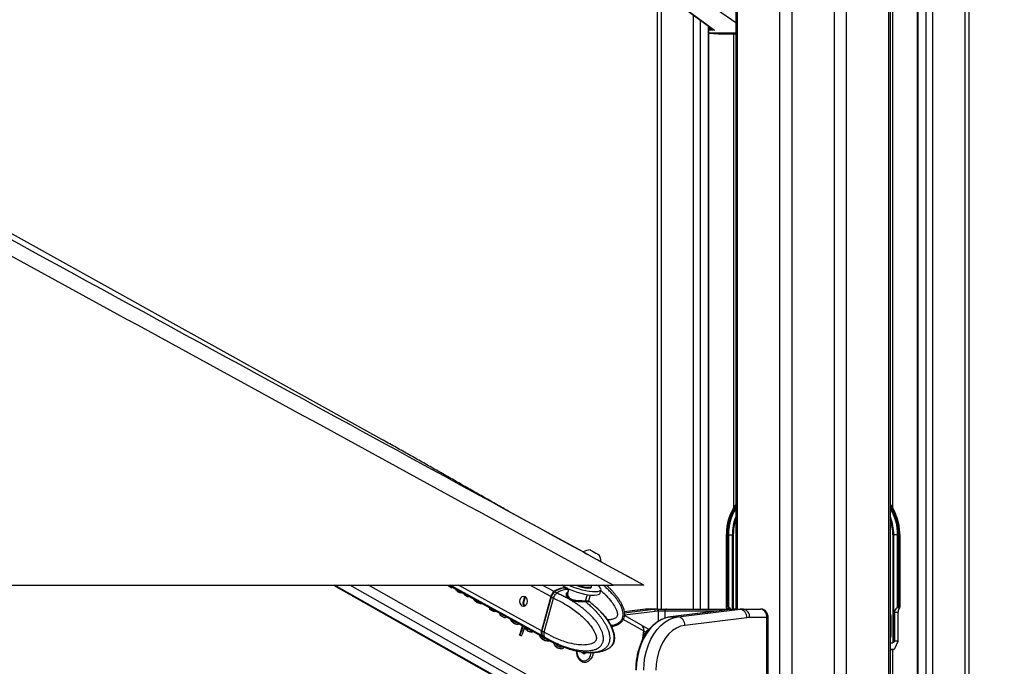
# Model space of a CAD drawing. Header units: millimetres. Extents: x 20 to 20084, y 40 to 15282.
# Tile 90 of 93: x 17625 to 18548, y 5963 to 6569. Entities that reach past the tile are written whole.
import ezdxf

# ---------------------------------------------------------------- set-up
doc = ezdxf.new("R2010")
doc.units = ezdxf.units.MM
doc.header["$LTSCALE"] = 2
doc.layers.add('COMPONENT_GEOMETRY', color=7, linetype='Continuous')
doc.styles.add('SLDTEXTSTYLE0', font='TXT', dxfattribs={"width": 0.75})
doc.dimstyles.new('SLDDIMSTYLE0', dxfattribs={"dimtxt": 100, "dimasz": 6.604, "dimexe": 0, "dimexo": 0.0625, "dimgap": 25, "dimtad": 0, "dimtih": 1, "dimtoh": 1, "dimdec": 1, "dimrnd": 1e-09, "dimzin": 12, "dimdsep": 46, "dimtxsty": 'SLDTEXTSTYLE0', "dimsah": 1, "dimcen": 0.09, "dimadec": 0, "dimazin": 3, "dimtfac": 1, "dimtdec": 1, "dimtofl": 0, "dimtmove": 0, "dimatfit": 3, "dimfxl": 1, "dimfrac": 2, "dimtolj": 1, "dimtzin": 12, "dimarcsym": 0})

# ---------------------------------------------------------------- blocks, each defined once
blk = doc.blocks.new('_D_3')
at = {"layer": 'COMPONENT_GEOMETRY', "color": 7}
for p, q in [((18509.32, 7386.6), (19708.23, 7386.6)), ((19701.88, 7386.6), (19701.88, 4618.44)), ((19501.81, 4598.12), (19471.34, 4598.12)), ((19471.34, 4598.12), (19471.34, 4439.37)), ((19901.94, 4598.12), (19932.41, 4598.12)), ((19932.41, 4598.12), (19932.41, 4439.37)), ((19471.34, 4439.37), (19501.81, 4439.37)), ((19932.41, 4439.37), (19901.94, 4439.37)), ((19701.88, 1521.6), (19701.88, 4289.76)), ((18631.09, 1521.6), (19708.23, 1521.6))]:
    blk.add_line(p, q, dxfattribs=at)
for points in [[(19701.88, 7386.6), (19700.86, 7379.99), (19702.89, 7379.99)], [(19701.88, 1521.6), (19702.89, 1528.2), (19700.86, 1528.2)]]:
    blk.add_solid(points, dxfattribs=at)
at = {"layer": 'COMPONENT_GEOMETRY', "color": 7, "char_height": 100, "attachment_point": 1, "style": 'SLDTEXTSTYLE0'}
for s, insert in [('9\'7.45"', (19501.81, 4568.28)), ('2932.5mm', (19373.68, 4418.66))]:
    blk.add_mtext(s, dxfattribs=dict(at, insert=insert))

msp = doc.modelspace()

# ---------------------------------------------------------------- linework, layer by layer
at = {"color": 8, "linetype": 'Continuous', "lineweight": 25}
for p, q in [((18337.5, 1636.83), (18337.5, 7366.6)), ((18348.58, 7366.6), (18348.58, 1618.6)), ((18388.53, 1618.6), (18388.53, 7366.6)), ((18399.6, 7366.6), (18399.6, 1618.6)), ((18439.7, 1618.6), (18439.7, 7366.6)), ((18442.98, 7366.6), (18442.98, 6112.36)), ((18466.66, 7366.6), (18466.66, 1618.6)), ((18474.44, 1618.6), (18474.44, 7366.6)), ((18480.62, 7366.6), (18480.62, 1618.6)), ((18511.1, 1618.6), (18511.1, 7366.6)), ((18297.4, 7188.06), (18297.4, 6017.13)), ((18226, 6661.6), (18226, 6017.13)), ((18296.02, 6566.17), (18265.95, 6587.07)), ((18256.49, 6017.13), (18256.49, 6573.46)), ((18262.66, 6568.94), (18262.66, 6017.13)), ((18270.44, 6017.13), (18270.44, 6563.24)), ((18270.87, 6561.01), (18273.49, 6561.01)), ((18276.24, 6559.22), (18270.87, 6559.22)), ((18270.87, 6556.72), (18296.02, 6556.72)), ((18296.02, 6556.51), (18270.87, 6556.51)), ((18270.87, 6556.4), (18279.74, 6556.06)), ((18294.12, 6112.36), (18294.12, 6556.06)), ((18287.32, 6086.6), (18287.03, 6086.6)), ((18292.9, 6017.13), (18292.9, 6086.6)), ((18293.78, 6086.6), (18293.78, 6017.13)), ((18449.78, 6086.6), (18450.08, 6086.6)), ((18163.11, 5902.17), (17919.81, 6039.57)), ((18177.5, 5902.17), (17934.2, 6039.57)), ((18184.69, 5908.06), (17951.82, 6039.57)), ((18114.36, 5992.19), (18028.22, 6039.57)), ((18113.81, 5996.79), (18036.03, 6039.57)), ((18122.65, 6028.81), (18103.07, 6039.57)), ((18125.73, 6033.39), (18114.49, 6039.57)), ((18099.01, 6028.41), (18098.47, 6028.71)), ((18138.16, 6035.55), (18139.24, 6034.94)), ((18155.33, 6024.94), (18156.92, 6030.68)), ((18097.44, 6022.61), (18096.75, 6022.98)), ((18211.87, 6016.94), (18191.44, 6014.41)), ((18191.57, 6013.55), (18218.94, 6016.94)), ((18220.48, 6014.94), (18191.62, 6011.37)), ((18211.38, 6016.91), (18211.87, 6016.94)), ((18223.71, 6005.66), (18223.71, 6015.13)), ((18229.66, 6015.13), (18229.66, 6008.47)), ((18278.5, 6015.13), (18229.66, 6015.13)), ((18295.99, 6017.13), (18296.04, 6017.13)), ((18441.09, 6010.6), (18441.63, 6010.6)), ((18209.69, 5996.58), (18190.61, 6007.35)), ((18208.69, 6001.21), (18208.61, 6001.21)), ((18325.32, 6009.13), (18326.49, 6009.13)), ((18441.09, 5991.48), (18441.63, 5991.48)), ((18443.94, 5979.12), (18441.09, 5978.98)), ((18442.98, 5979.07), (18442.98, 1618.6))]:
    msp.add_line(p, q, dxfattribs=at)
at = {"color": 7, "linetype": 'Continuous', "lineweight": 25}
for p, q in [((18441.09, 1618.6), (18441.09, 7366.6)), ((18466.23, 7366.6), (18466.23, 1618.6)), ((18514.45, 7366.6), (18514.45, 1618.6)), ((18296.02, 7188.06), (18296.02, 6017.13)), ((17964.1, 6176.02), (16171.15, 7171.92)), ((18222.66, 6017.13), (18222.66, 6671.28)), ((18237.68, 6587.24), (18274.94, 6559.95)), ((18238.22, 6587.07), (18276.24, 6559.22)), ((18270.87, 6017.13), (18270.87, 6562.93)), ((18270.87, 6556.4), (18279.72, 6556.06)), ((18279.74, 6556.06), (18296.02, 6556.06)), ((17966.01, 6174.96), (17964.1, 6176.02)), ((18153.07, 6070.54), (18082.79, 6108.88)), ((18287.03, 6087.38), (18287.03, 6086.6)), ((18287.03, 6086.6), (18287.03, 6019.3)), ((18287.32, 6086.6), (18287.32, 6019.6)), ((18288.25, 6085.73), (18288.24, 6086.6)), ((18288.24, 6086.6), (18289.29, 6086.6)), ((18288.25, 6019.6), (18288.25, 6085.73)), ((18289.25, 6019.06), (18289.25, 6085.74)), ((18289.29, 6086.6), (18292.9, 6086.6)), ((18289.38, 6084.62), (18289.38, 6018.95)), ((18292.9, 6086.6), (18293.78, 6086.6)), ((18444.21, 6086.6), (18443.33, 6086.6)), ((18443.33, 6086.6), (18443.33, 5985.6)), ((18447.82, 6086.6), (18444.21, 6086.6)), ((18444.21, 5986.21), (18444.21, 6086.6)), ((18447.72, 6084.62), (18447.72, 6018.95)), ((18448.86, 6086.6), (18447.82, 6086.6)), ((18447.85, 6019.06), (18447.85, 6085.74)), ((18448.86, 6085.73), (18448.86, 6086.6)), ((18448.86, 6019.6), (18448.86, 6085.73)), ((18449.78, 6086.6), (18449.78, 6019.6)), ((18450.08, 6086.6), (18450.04, 6088.01)), ((18450.08, 6019.3), (18450.08, 6086.6)), ((18167.86, 6067.91), (18167.87, 6067.9)), ((18209.84, 6039.57), (18169.68, 6061.48)), ((18169.74, 6061.48), (18169.76, 6061.47)), ((15641.18, 6039.57), (18181.08, 6039.57)), ((17918.79, 6039.57), (18161.27, 5902.63)), ((18027.01, 6038.98), (18026.44, 6038.98)), ((18026.68, 6039.57), (18117.26, 5989.75)), ((18027.86, 6038.22), (18027.3, 6038.22)), ((18029.28, 6037.1), (18027.3, 6038.22)), ((18027.86, 6038.22), (18029.85, 6037.1)), ((18029.85, 6037.1), (18030.04, 6037.72)), ((18133.85, 6039.4), (18133.53, 6039.57)), ((18160.74, 6037.67), (18160.93, 6038.38)), ((18029.85, 6037.1), (18029.28, 6037.1)), ((18034.62, 6034.87), (18034.06, 6034.87)), ((18036.49, 6032.97), (18035.93, 6032.97)), ((18037.94, 6032.4), (18037.37, 6032.4)), ((18039.31, 6032.33), (18038.75, 6032.33)), ((18041.2, 6031.59), (18041.19, 6031.59)), ((18042.49, 6029.96), (18041.92, 6029.96)), ((18044.61, 6028.45), (18041.92, 6029.96)), ((18042.49, 6029.96), (18045.17, 6028.45)), ((18045.17, 6028.45), (18044.61, 6028.45)), ((18045.17, 6028.45), (18045.43, 6029.26)), ((18098.25, 6028.45), (18098.47, 6028.71)), ((18122.65, 6028.81), (18113.81, 5996.79)), ((18123.05, 6028.66), (18114.21, 5996.64)), ((18114.37, 5996.48), (18123.21, 6028.5)), ((18123.21, 6028.5), (18125.28, 6027.36)), ((18128.25, 6032.01), (18126.27, 6033.1)), ((18128.38, 6031.95), (18128.25, 6032.01)), ((18138.16, 6035.55), (18135.92, 6036.78)), ((18139.5, 6035.9), (18138.43, 6032.01)), ((18138.56, 6031.98), (18138.48, 6031.79)), ((18158.29, 6025.06), (18159.74, 6030.31)), ((18168.8, 6031.93), (18169.7, 6035.19)), ((18051.34, 6025.47), (18050.77, 6025.47)), ((18054.12, 6023.02), (18053.56, 6023.02)), ((18057.37, 6022.06), (18056.8, 6022.06)), ((18116.44, 5995.35), (18125.28, 6027.35)), ((18125.28, 6027.36), (18125.28, 6027.35)), ((18157.89, 6024.67), (18158.36, 6024.34)), ((18288.25, 6019.6), (18287.32, 6019.6)), ((18448.86, 6019.6), (18449.78, 6019.6)), ((18066.06, 6016.65), (18065.49, 6016.65)), ((18068.85, 6014.76), (18065.49, 6016.65)), ((18066.06, 6016.65), (18069.41, 6014.76)), ((18069.41, 6014.76), (18068.85, 6014.76)), ((18075.8, 6012.36), (18075.24, 6012.36)), ((18075.86, 6011.39), (18075.29, 6011.39)), ((18076.26, 6010.89), (18075.69, 6010.89)), ((18079.21, 6008.9), (18075.69, 6010.89)), ((18076.26, 6010.89), (18079.78, 6008.9)), ((18211.38, 6016.91), (18191.43, 6014.44)), ((18207.66, 6002), (18191.6, 6011.07)), ((18218.94, 6016.94), (18211.87, 6016.94)), ((18222.02, 6017.13), (18214.95, 6017.13)), ((18222.02, 6017.13), (18222.29, 6017.13)), ((18222.29, 6017.13), (18231.22, 6017.13)), ((18223.71, 6015.13), (18223.44, 6015.13)), ((18229.66, 6015.13), (18223.71, 6015.13)), ((18231.22, 6017.13), (18296.04, 6017.13)), ((18293.07, 6016.93), (18234.95, 6009.74)), ((18293.19, 6016.94), (18235.08, 6009.75)), ((18242.15, 6009.75), (18300.26, 6016.94)), ((18287.49, 6018.35), (18287.3, 6018.63)), ((18287.49, 6018.35), (18290.09, 6018.35)), ((18289.38, 6018.95), (18290.09, 6018.35)), ((18293.07, 6016.93), (18293.19, 6016.94)), ((18293.19, 6016.94), (18300.26, 6016.94)), ((18296.04, 6017.13), (18296.27, 6017.13)), ((18296.27, 6017.13), (18303.34, 6017.13)), ((18303.34, 6017.13), (18319.21, 6017.13)), ((18441.63, 5991.48), (18441.63, 6010.6)), ((18444.9, 6014.11), (18444.9, 5987.02)), ((18444.9, 6014.11), (18448.42, 6014.11)), ((18447.72, 6018.95), (18447.01, 6018.35)), ((18449.62, 6018.35), (18447.01, 6018.35)), ((18448.42, 5987.02), (18448.42, 6014.11)), ((18449.62, 6018.35), (18449.81, 6018.63)), ((18079.78, 6008.9), (18079.21, 6008.9)), ((18086.49, 6005.52), (18085.92, 6005.52)), ((18088.8, 6003.43), (18088.24, 6003.43)), ((18091.04, 6002.73), (18090.47, 6002.73)), ((18214.76, 5997.92), (18208.03, 6001.79)), ((18234.95, 6009.74), (18235.08, 6009.75)), ((18235.08, 6009.75), (18242.15, 6009.75)), ((18306.41, 6008.97), (18248.3, 6001.78)), ((18325.32, 6009.13), (18309, 6009.13)), ((18325.32, 5845.13), (18325.32, 6009.13)), ((18326.49, 5845.13), (18326.49, 6009.13)), ((18093.97, 5992.63), (18093.41, 5992.63)), ((18094.75, 5991.87), (18093.41, 5992.63)), ((18093.97, 5992.63), (18095.32, 5991.87)), ((18095.32, 5991.87), (18094.75, 5991.87)), ((18098.91, 5999.65), (18098.35, 5999.65)), ((18099.56, 5998.29), (18099, 5998.29)), ((18101.77, 5996.18), (18101.21, 5996.18)), ((18104.62, 5995.51), (18104.05, 5995.51)), ((18116.44, 5995.34), (18114.37, 5996.48)), ((18114.89, 5991.9), (18116.87, 5990.81)), ((18116.44, 5995.35), (18116.44, 5995.34)), ((18209.69, 5996.58), (18208.44, 5987.5)), ((18211.48, 5995.55), (18209.9, 5996.46)), ((18113.64, 5990.31), (18113.07, 5990.31)), ((18116.01, 5988.14), (18115.45, 5988.14)), ((18116.87, 5990.81), (18117, 5990.73)), ((18117.64, 5987.47), (18117.07, 5987.47)), ((18117.73, 5989.49), (18119.89, 5988.3)), ((18119.28, 5987.24), (18118.71, 5987.24)), ((18125.62, 5985.84), (18125.05, 5985.84)), ((18126.88, 5982.8), (18126.32, 5982.8)), ((18127.9, 5984.43), (18131.99, 5982.75)), ((18441.09, 5985.6), (18443.33, 5985.6)), ((18444.9, 5987.02), (18444.21, 5986.21)), ((18448.42, 5987.02), (18444.9, 5987.02)), ((18445.13, 5980.15), (18448.42, 5987.02)), ((18129.09, 5980.75), (18128.52, 5980.75)), ((18130.66, 5980.11), (18130.09, 5980.11)), ((18132.18, 5979.94), (18131.61, 5979.94)), ((18132.9, 5981.6), (18132.34, 5981.6)), ((18133.82, 5981.94), (18133.26, 5981.94)), ((18134.95, 5981.44), (18136.97, 5980.68)), ((18151.82, 5976.42), (18151.81, 5976.96)), ((18154, 5974.82), (18151.82, 5976.42)), ((18153.37, 5976.68), (18152.52, 5975.91)), ((18156.06, 5976.68), (18154, 5974.82)), ((18441.09, 5978.98), (18443.96, 5979.12)), ((18443.94, 5979.12), (18441.09, 5979.12)), ((18153.53, 5968.53), (18153.89, 5968.53))]:
    msp.add_line(p, q, dxfattribs=at)
at = {"color": 7, "linetype": 'Continuous', "lineweight": 25, "flags": 128}
for points in [[(18153.09, 6070.58), (18153.11, 6070.58), (18153.54, 6070.34), (18154.56, 6069.79), (18156.08, 6068.96), (18158.01, 6067.91), (18160.19, 6066.72), (18162.45, 6065.48), (18164.65, 6064.28), (18166.6, 6063.2), (18168.17, 6062.34), (18169.25, 6061.75), (18169.74, 6061.48)], [(18159.54, 6072.46), (18159.74, 6072.35), (18160.53, 6071.92), (18161.8, 6071.23), (18163.36, 6070.38), (18164.98, 6069.49), (18166.4, 6068.71), (18167.41, 6068.16), (18167.86, 6067.91)], [(18139.55, 6039.57), (18141.59, 6038.62), (18144.74, 6037.36), (18148.16, 6036.21), (18151.71, 6035.21), (18155.25, 6034.4), (18158.65, 6033.81), (18161.78, 6033.47), (18164.52, 6033.39), (18166.76, 6033.57), (18168.41, 6034.01), (18169.42, 6034.68), (18169.75, 6035.56), (18169.37, 6036.63), (18168.32, 6037.83), (18166.62, 6039.12), (18165.91, 6039.57)], [(18157.27, 6036.77), (18159, 6036.82), (18160.19, 6037.11), (18160.73, 6037.64), (18160.74, 6037.67)], [(18157.47, 6037.48), (18159.2, 6037.52), (18160.38, 6037.82), (18160.93, 6038.35), (18160.94, 6038.71)], [(18160.94, 6038.71), (18160.7, 6039.61), (18160.7, 6039.63)], [(18098.39, 6028.86), (18099.5, 6027.86), (18100.26, 6026.32), (18100.55, 6024.49), (18100.31, 6022.65), (18099.6, 6021.07), (18098.51, 6020), (18097.22, 6019.59), (18095.92, 6019.92), (18094.8, 6020.92), (18094.04, 6022.46), (18093.76, 6024.28), (18093.99, 6026.13), (18094.7, 6027.71), (18095.79, 6028.78), (18097.08, 6029.19), (18098.39, 6028.86)], [(18123.23, 6028.71), (18123.16, 6028.71), (18123.1, 6028.7), (18123.07, 6028.68), (18123.05, 6028.66)], [(18125.98, 6032.85), (18125.97, 6032.94), (18125.97, 6033.01), (18125.99, 6033.07), (18126.02, 6033.11), (18126.07, 6033.14), (18126.12, 6033.14), (18126.19, 6033.13), (18126.27, 6033.1)], [(18140.69, 6035.36), (18143.84, 6034.1), (18147.26, 6032.94), (18150.81, 6031.94), (18154.35, 6031.14), (18157.75, 6030.55), (18160.88, 6030.21), (18163.61, 6030.13), (18165.85, 6030.31), (18167.51, 6030.74), (18168.52, 6031.42), (18168.8, 6031.93)], [(18235.08, 6009.75), (18230.76, 6008.83), (18226.55, 6007.17), (18222.52, 6004.78), (18218.73, 6001.71), (18215.23, 5998), (18212.09, 5993.72), (18209.34, 5988.91), (18207.04, 5983.67), (18205.21, 5978.06), (18203.88, 5972.17), (18203.07, 5966.1), (18202.8, 5959.94)], [(18209.87, 5959.94), (18210.14, 5966.1), (18210.95, 5972.17), (18212.28, 5978.06), (18214.11, 5983.67), (18216.41, 5988.91), (18219.16, 5993.72), (18222.31, 5998), (18225.8, 6001.71), (18229.59, 6004.78), (18233.62, 6007.17), (18237.83, 6008.83), (18242.15, 6009.75)], [(18248.3, 6001.78), (18244.34, 6000.91), (18240.51, 5999.29), (18236.86, 5996.96), (18233.47, 5993.96), (18230.39, 5990.33), (18227.69, 5986.16), (18225.4, 5981.51), (18223.58, 5976.47), (18222.26, 5971.13), (18221.46, 5965.58), (18221.19, 5959.94)], [(18114.21, 5996.64), (18114.21, 5996.63), (18114.22, 5996.6), (18114.25, 5996.56), (18114.3, 5996.52), (18114.37, 5996.48)], [(18114.36, 5992.19), (18115.94, 5990.63), (18117.5, 5989.62)], [(18147, 5977.83), (18147.11, 5976.52), (18147.69, 5974), (18148.74, 5971.8), (18150.17, 5970.07), (18151.87, 5968.96), (18153.72, 5968.53), (18155.59, 5968.83), (18157.33, 5969.83), (18158.81, 5971.46), (18159.93, 5973.59), (18160.6, 5976.07), (18160.64, 5976.29)]]:
    msp.add_lwpolyline(points, dxfattribs=at)
at = {"color": 8, "linetype": 'Continuous', "lineweight": 25, "flags": 128}
for points in [[(18123.05, 6028.66), (18123.05, 6028.65), (18123.06, 6028.62), (18123.09, 6028.58), (18123.14, 6028.54), (18123.21, 6028.5)], [(18139.39, 6035.48), (18139.31, 6035.49), (18138.16, 6035.55)]]:
    msp.add_lwpolyline(points, dxfattribs=at)
at = {"color": 7, "linetype": 'Continuous', "lineweight": 25}
for centre, radius, start, end in [((18335.06, 6087.64), 47.76, 144.83598, 180.26975), ((18402.15, 6087.7), 47.64, 0.41414, 35.18365), ((18333.82, 6087.43), 44.54, 148.07706, 181.06913), ((18403.28, 6087.43), 44.54, 358.93087, 31.92294), ((18159.14, 6061.84), 10.63, 87.86397, 124.66154), ((18159.14, 6061.84), 10.63, 357.98482, 34.78239), ((18148.59, 6056.48), 22.55, 228.38656, 249.50116), ((18159.49, 6069.03), 32.34, 245.81293, 266.06172), ((18159.74, 6069.89), 32.5, 248.93262, 265.98419), ((18130.97, 6026.53), 8.63, 127.37504, 164.7379), ((18135.62, 6021.29), 15.62, 82.10897, 129.25784), ((18138.84, 6018.64), 16.92, 92.29115, 128.15371), ((18156.49, 6024.57), 1.22, 162.57489, 225.02164), ((18214.95, 5992.04), 25.09, 90.0053, 97.06128), ((18222.03, 5992.04), 25.09, 90.0053, 97.06128), ((18218.57, 6015.06), 1.91, 356.52521, 78.78749), ((18223.44, 5991.05), 24.08, 90.0053, 97.06128), ((18221.67, 6015.38), 1.79, 351.95053, 78.57825), ((18221.94, 6015.38), 1.79, 351.95053, 78.57825), ((18231.47, 6015.32), 1.82, 97.87436, 186.14266), ((18296.27, 5992.04), 25.09, 90.0053, 97.06128), ((18303.34, 5992.04), 25.09, 90.0053, 97.06128), ((18298.77, 6009.43), 7.65, 356.52521, 78.78749), ((18301.93, 6010.13), 7.14, 351.95053, 78.57825), ((17786.4, 6098.3), 324.69, 341.00577, 342.61677), ((17786.9, 6098.33), 324.75, 341.00587, 342.56746), ((18204.57, 5997.75), 5.25, 347.08814, 54.04415), ((18204.06, 5997.51), 5.93, 349.792, 38.59603), ((18240.66, 6002.24), 7.65, 356.52521, 78.78749), ((18309, 5988.06), 21.07, 90.0053, 97.06128), ((17787.79, 6097.72), 325.24, 341.00678, 342.42878), ((18118.69, 5995.04), 5.19, 160.35336, 213.31916), ((17943.96, 6027.88), 267.78, 351.79798, 353.2627), ((18150.32, 5977.85), 2.92, 318.38454, 338.62998)]:
    msp.add_arc(centre, radius, start, end, dxfattribs=at)
at = {"color": 8, "linetype": 'Continuous', "lineweight": 25}
for centre, radius, start, end in [((18333.88, 6087.56), 46.57, 144.39615, 181.19035), ((18333.39, 6087.53), 45.16, 145.85956, 181.18371), ((18404.5, 6087.96), 45.3, 358.27444, 36.13905), ((18403.71, 6087.53), 45.16, 358.81629, 34.14044), ((18337.83, 6086.87), 44.94, 158.51797, 180.34319), ((18399.27, 6086.87), 44.94, 359.65681, 21.48203), ((18338.57, 6086.73), 44.8, 161.80323, 180.17517), ((18398.53, 6086.73), 44.8, 359.82483, 18.19677), ((18435.49, 6010.64), 6.14, 359.60003, 24.22183), ((18124.64, 5996.88), 9.8, 218.80158, 241.0487)]:
    msp.add_arc(centre, radius, start, end, dxfattribs=at)
at = {"color": 7, "linetype": 'Continuous', "lineweight": 25}
for centre, major_axis, ratio, start_param, end_param in [((18276.87, 6561.01), (3.37, -0.79), 0.545657, 3.547273, 4.650858), ((18276.87, 6561.01), (3.22, -1.41), 0.538837, 4.318563, 4.749806), ((18351.1, 6086.6), (61.81, 0), 0.582425, 3.141593, 3.196534), ((18386.01, 6086.6), (61.81, 0), 0.582425, 6.228244, 6.283185), ((17861.74, 6052.05), (-77.61, 273.83), 0.555688, 4.509015, 4.511142), ((17827.62, 6071.32), (790.26, -681.04), 0.102331, 1.404326, 1.405437), ((17862.3, 6052.05), (-77.61, 273.83), 0.555688, 4.509015, 4.511142), ((17828.19, 6071.32), (790.26, -681.04), 0.102331, 1.404326, 1.405437), ((17866.63, 6049.29), (-143.44, 304.09), 0.446397, 4.458428, 4.460977), ((17845.52, 6061.21), (584.8, -561.71), 0.140198, 1.37609, 1.379434), ((17867.2, 6049.29), (-143.44, 304.09), 0.446397, 4.458428, 4.459746), ((17846.09, 6061.21), (584.8, -561.71), 0.140198, 1.37609, 1.379434), ((17946.86, 6003.98), (1478.57, -580.13), 0.037513, 1.524268, 1.525246), ((17947.43, 6003.98), (1478.57, -580.13), 0.037513, 1.524268, 1.525246), ((17898.98, 6031.02), (514.32, -26.88), 0.017336, 1.296483, 1.299264), ((17899.54, 6031.02), (514.32, -26.88), 0.017336, 1.296483, 1.299264), ((17890.82, 6035.95), (339.57, 70.03), 0.106457, 5.142914, 5.14412), ((17872, 6046.26), (-191.01, 329.88), 0.377355, 4.448988, 4.453812), ((17872.57, 6046.26), (-191.01, 329.88), 0.377355, 4.448988, 4.452598), ((18127.39, 6028.52), (2.86, 5.28), 0.648437, 0.949758, 1.912309), ((18126.99, 6028.74), (2.57, 4.75), 0.647199, 0.949283, 1.911834), ((18130.32, 6016.51), (10.34, 19.14), 0.647541, 0.341168, 0.949414), ((18130.32, 6016.51), (10.63, 18.97), 0.671543, 0.198472, 0.351285), ((17880.38, 6041.52), (-207.17, 339.07), 0.356928, 4.451377, 4.454746), ((17851.1, 6058.06), (822.75, -699.8), 0.098052, 1.406255, 1.409738), ((17880.95, 6041.52), (-207.17, 339.07), 0.356928, 4.451377, 4.453519), ((17851.67, 6058.06), (822.75, -699.8), 0.098052, 1.406255, 1.409738), ((17937.32, 6009.37), (937.64, -270.76), 0.046764, 1.456536, 1.460019), ((17937.88, 6009.37), (937.64, -270.76), 0.046764, 1.456536, 1.460019), ((17908.8, 6025.8), (336.61, 71.6), 0.11066, 5.14583, 5.148391), ((18288.03, 6018.6), (0.924, -0.924), 0.414214, 2.748894, 4.284783), ((18288.95, 6018.6), (0.924, -0.924), 0.414214, 1.658095, 2.748894), ((18289.55, 6019.52), (0.924, -0.924), 0.414214, 4.799688, 4.930555), ((18447.55, 6019.52), (0.924, 0.924), 0.414214, 4.494223, 4.62509), ((18448.15, 6018.6), (0.924, 0.924), 0.414214, 0.392699, 1.483498), ((18449.08, 6018.6), (0.924, 0.924), 0.414214, 5.139995, 6.675884), ((17903.94, 6028.22), (24.57, 239.15), 0.673536, 4.733207, 4.739475), ((17904.51, 6028.22), (24.57, 239.15), 0.673536, 4.733207, 4.738234), ((17919.35, 6019.84), (298.94, 91.34), 0.174915, 5.184037, 5.188862), ((17913.74, 6022.68), (31.61, 236.68), 0.676817, 4.759079, 4.761088), ((17912.02, 6023.66), (-36.69, 259.09), 0.616783, 4.578093, 4.581807), ((17895.77, 6032.83), (-390.46, 447.27), 0.209455, 4.483252, 4.484363), ((17912.59, 6023.66), (-36.69, 259.09), 0.616783, 4.578093, 4.581807), ((17896.34, 6032.83), (-390.46, 447.27), 0.209455, 4.483252, 4.484363), ((17922.75, 6017.92), (173.98, 161.72), 0.537717, 5.188551, 5.194414), ((18284.59, 6014.11), (0, 6), 0.682414, 5.239173, 5.497787), ((18284.99, 6014.11), (7.21, 0), 0.831789, 0.526784, 0.785398), ((18452.11, 6014.11), (7.21, 0), 0.831789, 2.356194, 3.141593), ((18452.51, 6014.11), (0, 6), 0.682414, 0.785398, 1.570796), ((17915.59, 6021.64), (-204.76, 337.68), 0.359886, 4.450879, 4.456655), ((17916.15, 6021.64), (-204.76, 337.68), 0.359886, 4.450879, 4.455427), ((17888.55, 6036.91), (767.87, -668.1), 0.10549, 1.400374, 1.403484), ((17889.12, 6036.91), (767.87, -668.1), 0.10549, 1.400374, 1.403484), ((17883.72, 6039.96), (1012.93, -809.17), 0.078554, 1.429503, 1.430984), ((17975.66, 5987.72), (1010.15, -312.42), 0.045874, 1.471087, 1.473312), ((17976.22, 5987.72), (1010.15, -312.42), 0.045874, 1.471087, 1.473312), ((17971.12, 5990.6), (1031.11, -324.44), 0.04556, 1.468654, 1.470274), ((17943.76, 6006.05), (353.5, 62.61), 0.088111, 5.126466, 5.132498), ((17942.54, 6006.74), (217.17, 135.06), 0.398164, 5.236918, 5.24019), ((17928.94, 6014.1), (-201.04, 335.56), 0.364496, 4.451329, 4.455307), ((17879.48, 6042.36), (1368, -1012.09), 0.056924, 1.451926, 1.452325), ((17929.5, 6014.1), (-201.04, 335.56), 0.364496, 4.451329, 4.455307), ((17906.67, 6026.68), (669.68, -611.18), 0.121808, 1.388625, 1.392053), ((17907.24, 6026.68), (669.68, -611.18), 0.121808, 1.388625, 1.392053), ((17923.44, 6017.53), (-386.87, 445.14), 0.211299, 4.488979, 4.489536), ((17875.44, 6044.63), (1520, -1098.65), 0.050846, 1.458031, 1.458774), ((17976.56, 5987.21), (775.94, -177.63), 0.04645, 1.416377, 1.420091), ((17977.12, 5987.21), (775.94, -177.63), 0.04645, 1.416377, 1.420091), ((17973.17, 5989.44), (802.38, -192.88), 0.046858, 1.419376, 1.420819), ((17953.73, 6000.42), (295.53, 93.11), 0.181832, 5.190042, 5.195717), ((17943.95, 6005.63), (-180.8, 324.17), 0.39107, 4.451443, 4.458348), ((17944.51, 6005.63), (-180.8, 324.17), 0.39107, 4.451443, 4.457117), ((18118.55, 5996.5), (2.86, 5.28), 0.648437, 1.912309, 2.874859), ((18128.13, 6008.59), (10.34, 19.14), 0.647541, 2.874515, 3.136768), ((17917.11, 6020.79), (745.21, -654.99), 0.108879, 1.398061, 1.40135), ((17917.67, 6020.79), (745.21, -654.99), 0.108879, 1.398061, 1.40135), ((17923.4, 6017.55), (743.86, -654.21), 0.109087, 1.40495, 1.406999), ((18031.76, 5956.04), (1595.02, -646.43), 0.035576, 1.531704, 1.532726), ((18032.32, 5956.04), (1595.02, -646.43), 0.035576, 1.531704, 1.532726), ((18007.46, 5970.08), (1262.23, -456.73), 0.041431, 1.497708, 1.499233), ((17983.57, 5983.25), (614.03, -84.16), 0.036841, 1.353935, 1.35667), ((17984.13, 5983.25), (614.03, -84.16), 0.036841, 1.353935, 1.35667), ((17973.45, 5989.29), (393.54, 40.93), 0.046508, 5.08716, 5.091285), ((17957.47, 5997.99), (-174.66, 320.77), 0.399605, 4.451853, 4.461125), ((17958.03, 5997.99), (-174.66, 320.77), 0.399605, 4.451853, 4.461125), ((17931.79, 6012.49), (713.34, -636.53), 0.114006, 1.394233, 1.397433), ((17932.35, 6012.49), (713.34, -636.53), 0.114006, 1.394233, 1.397433), ((17960.36, 5996.68), (-165.6, 315.82), 0.412621, 4.459468, 4.461076), ((17938.69, 6008.92), (693.5, -625.01), 0.117433, 1.398691, 1.40138), ((18444.03, 5987.02), (0.85, 1.39), 0.380275, 3.369518, 4.329449), ((18045.81, 5948.1), (1614.63, -657.58), 0.035264, 1.53294, 1.533912), ((18046.37, 5948.1), (1614.63, -657.58), 0.035264, 1.53294, 1.533912), ((18015.5, 5965.54), (1139.67, -386.65), 0.043709, 1.483624, 1.485202), ((17994.45, 5977.11), (571.17, -59.47), 0.030517, 1.331465, 1.334207), ((17995.02, 5977.11), (571.17, -59.47), 0.030517, 1.331465, 1.334207), ((17984.53, 5982.71), (418.49, 27.17), 0.0272, 5.069341, 5.071592), ((17985.1, 5982.71), (418.49, 27.17), 0.0272, 5.068157, 5.071592), ((17984.84, 5982.85), (363.51, 57.24), 0.076266, 5.117667, 5.121835), ((17979.9, 5985.33), (308, 86.62), 0.157492, 5.185333, 5.188762), ((17980.46, 5985.33), (308, 86.62), 0.157492, 5.185333, 5.188762), ((17980.32, 5985.41), (269.35, 106.73), 0.241908, 5.218882, 5.224076), ((17970.34, 5991.04), (-83.25, 276.1), 0.546392, 4.512695, 4.515661), ((18444.43, 5980.15), (0.707, 0.96), 0.510521, 3.501142, 5.070721)]:
    msp.add_ellipse(centre, major_axis=major_axis, ratio=ratio, start_param=start_param, end_param=end_param, dxfattribs=at)
at = {"color": 8, "linetype": 'Continuous', "lineweight": 25}
msp.add_ellipse((18440.21, 5991.49), major_axis=(-0.01, 2.01), ratio=0.702664, start_param=3.803896, end_param=4.708487, dxfattribs=at)
at = {"color": 7, "linetype": 'Continuous', "lineweight": 25}
for points, knots in [([(18181.08, 6039.57), (17974.41, 6152.4), (17580.08, 6367.66), (17047.56, 6658.68), (16652.74, 6874.84), (16376.64, 7026.53), (16224.74, 7110.31), (16142.02, 7156.25), (16127.96, 7164.05)], [0, 0, 0, 0, 0.301545, 0.575336, 0.777328, 0.878324, 0.97932, 1, 1, 1, 1]), ([(17025.73, 6685.63), (17302.93, 6534.36), (17697.7, 6318.93), (18092.32, 6103.68), (18209.84, 6039.57)], [0, 0, 0, 0, 0.702194, 1, 1, 1, 1]), ([(18082.79, 6108.87), (18079.29, 6110.85), (18071.82, 6115.07), (18060.33, 6121.59), (18048.38, 6128.39), (18036.44, 6135.19), (18024.5, 6141.99), (18012.53, 6148.78), (18000.54, 6155.58), (17988.49, 6162.38), (17976.39, 6169.18), (17968.18, 6173.75), (17964.1, 6176.02)], [0, 0, 0, 0, 0.092765, 0.19765, 0.301511, 0.404352, 0.506174, 0.606977, 0.706762, 0.805528, 0.903275, 1, 1, 1, 1]), ([(18288.25, 6085.73), (18288.27, 6085.73), (18288.38, 6085.73), (18288.63, 6085.74), (18288.96, 6085.74), (18289.16, 6085.74), (18289.25, 6085.74)], [0, 0, 0, 0, 0.0901306, 0.4311092, 0.7402701, 1, 1, 1, 1]), ([(18289.25, 6085.74), (18289.25, 6085.74), (18289.26, 6085.74), (18289.26, 6085.74), (18289.26, 6085.73), (18289.27, 6085.71), (18289.29, 6085.61), (18289.33, 6085.24), (18289.36, 6084.89), (18289.38, 6084.62)], [0, 0, 0, 0, 0.001216, 0.00282, 0.005802, 0.018793, 0.070056, 0.274202, 1, 1, 1, 1]), ([(18447.85, 6085.74), (18447.85, 6085.74), (18447.85, 6085.74), (18447.85, 6085.74), (18447.84, 6085.73), (18447.83, 6085.71), (18447.82, 6085.61), (18447.78, 6085.24), (18447.75, 6084.89), (18447.72, 6084.62)], [0, 0, 0, 0, 0.001216, 0.00282, 0.005802, 0.018793, 0.070056, 0.274202, 1, 1, 1, 1]), ([(18448.86, 6085.73), (18448.83, 6085.73), (18448.72, 6085.73), (18448.48, 6085.74), (18448.14, 6085.74), (18447.94, 6085.74), (18447.85, 6085.74)], [0, 0, 0, 0, 0.090131, 0.431109, 0.74027, 1, 1, 1, 1]), ([(18174.77, 6039.57), (18175.64, 6038.75), (18177.23, 6037.26), (18179.41, 6034.96), (18181.39, 6032.76), (18183.29, 6030.47), (18185.08, 6028.12), (18186.74, 6025.69), (18188.27, 6023.17), (18189.39, 6020.97), (18190.17, 6019.14), (18190.76, 6017.51), (18191.29, 6015.61), (18191.65, 6013.41), (18191.68, 6011.17), (18191.34, 6009.15), (18190.69, 6007.39), (18189.85, 6005.96), (18188.78, 6004.67), (18187.56, 6003.61), (18186.24, 6002.74), (18184.78, 6001.98), (18183.06, 6001.3), (18181.36, 6000.8), (18180.24, 6000.59), (18179.81, 6000.51)], [0, 0, 0, 0, 0.070084, 0.12784, 0.185656, 0.243701, 0.301848, 0.358943, 0.416222, 0.474337, 0.503603, 0.53295, 0.575909, 0.619392, 0.662681, 0.706824, 0.738882, 0.771875, 0.803933, 0.836797, 0.866404, 0.896373, 0.932831, 0.974692, 1, 1, 1, 1]), ([(18209.84, 6039.57), (18209.77, 6039.57), (18209.64, 6039.57), (18208.52, 6039.57), (18206.82, 6039.57), (18204.75, 6039.57), (18202.06, 6039.57), (18197.98, 6039.57), (18192.72, 6039.57), (18186.65, 6039.57), (18182.94, 6039.57), (18181.08, 6039.57)], [0, 0, 0, 0, 0.126422, 0.252572, 0.339466, 0.426258, 0.513661, 0.601078, 0.759673, 0.879728, 1, 1, 1, 1]), ([(18096.77, 6023.09), (18096.87, 6023.52), (18097.06, 6024.36), (18097.42, 6025.74), (18097.76, 6026.94), (18098.04, 6027.85), (18098.18, 6028.25), (18098.25, 6028.45)], [0, 0, 0, 0, 0.222076, 0.445772, 0.640142, 0.821651, 1, 1, 1, 1]), ([(18097.44, 6022.61), (18097.49, 6023.05), (18097.59, 6023.85), (18097.89, 6025.2), (18098.21, 6026.39), (18098.54, 6027.39), (18098.8, 6028.03), (18098.97, 6028.3), (18099.04, 6028.4)], [0, 0, 0, 0, 0.211369, 0.388355, 0.566092, 0.727316, 0.897886, 1, 1, 1, 1]), ([(18117, 5990.73), (18117, 5990.73), (18118.52, 5989.84), (18121.58, 5988.12), (18125.73, 5986.03), (18129.42, 5984.35), (18132.63, 5983.02), (18135.86, 5981.81), (18139.6, 5980.59), (18143.05, 5979.65), (18146.22, 5978.96), (18148.96, 5978.47), (18152.06, 5978.08), (18155, 5977.94), (18157.4, 5977.99), (18159.27, 5978.14), (18161.14, 5978.41), (18162.9, 5978.8), (18164.56, 5979.33), (18166.19, 5980.03), (18167.56, 5980.85), (18168.67, 5981.74), (18169.5, 5982.54), (18170.29, 5983.53), (18170.96, 5984.66), (18171.48, 5985.94), (18171.86, 5987.36), (18172.05, 5988.95), (18172.02, 5990.61), (18171.77, 5992.56), (18171.33, 5994.33), (18170.79, 5995.9), (18170.3, 5997.12), (18169.71, 5998.38), (18168.82, 6000.09), (18167.58, 6002.15), (18165.95, 6004.5), (18164.04, 6006.93), (18161.87, 6009.41), (18159.41, 6011.91), (18156.86, 6014.28), (18154.22, 6016.53), (18151.5, 6018.67), (18148.72, 6020.71), (18145.88, 6022.65), (18142.78, 6024.61), (18139.42, 6026.57), (18135.79, 6028.52), (18132.11, 6030.32), (18129.63, 6031.42), (18128.38, 6031.95), (18128.38, 6031.95)], [0, 0, 0, 0, 0.000001, 0.042299, 0.084662, 0.113207, 0.141774, 0.170414, 0.199082, 0.240084, 0.260638, 0.28121, 0.310911, 0.340705, 0.356782, 0.372888, 0.389105, 0.405375, 0.419337, 0.433377, 0.450167, 0.458725, 0.467353, 0.477165, 0.487183, 0.495779, 0.505908, 0.516391, 0.527138, 0.538147, 0.554694, 0.563139, 0.571618, 0.581606, 0.591626, 0.611828, 0.63244, 0.653131, 0.679323, 0.705597, 0.73206, 0.758566, 0.785562, 0.812587, 0.839695, 0.866827, 0.900037, 0.933281, 0.966624, 0.999999, 1, 1, 1, 1]), ([(18125.28, 6027.36), (18125.49, 6027.99), (18125.91, 6029.26), (18126.99, 6030.85), (18127.83, 6031.68), (18128.23, 6031.99), (18128.25, 6032.01)], [0, 0, 0, 0, 0.3503086, 0.7006103, 0.9859266, 1, 1, 1, 1]), ([(18098.37, 6019.81), (18098.04, 6020.02), (18097.37, 6020.42), (18096.76, 6021.56), (18096.66, 6022.52), (18096.76, 6023.02), (18096.77, 6023.09)], [0, 0, 0, 0, 0.316542, 0.636079, 0.942993, 1, 1, 1, 1]), ([(18098.78, 6020.28), (18098.66, 6020.33), (18098.22, 6020.49), (18097.69, 6021.18), (18097.41, 6022), (18097.43, 6022.49), (18097.44, 6022.61)], [0, 0, 0, 0, 0.136209, 0.511367, 0.881597, 1, 1, 1, 1]), ([(18125.28, 6027.35), (18130.03, 6024.98), (18138.4, 6020.79), (18148, 6013.72), (18154.48, 6007.82), (18158.6, 6003.32), (18161.9, 5998.81), (18164.09, 5994.93), (18165.23, 5991.62), (18165.48, 5989.48), (18165.3, 5988.39), (18164.93, 5987.53), (18163.97, 5986.27), (18162.09, 5985.05), (18158.32, 5983.68), (18153.11, 5983.2), (18145.8, 5983.82), (18136.55, 5986), (18126.41, 5989.87), (18119.46, 5993.69), (18116.44, 5995.35)], [0, 0, 0, 0, 0.147778, 0.260671, 0.318035, 0.375852, 0.415049, 0.454974, 0.481168, 0.493415, 0.5016, 0.505037, 0.515327, 0.540743, 0.565999, 0.630454, 0.692788, 0.780817, 0.904957, 1, 1, 1, 1]), ([(18158.45, 6024.28), (18158.45, 6024.28), (18158.48, 6024.26), (18158.39, 6024.33), (18158.22, 6024.67), (18158.3, 6024.95), (18158.33, 6025.07)], [0, 0, 0, 0, 0.001012, 0.416614, 0.755335, 1, 1, 1, 1]), ([(18163.71, 6019.93), (18162.08, 6021.38), (18160.32, 6022.94), (18158.48, 6024.25), (18158.36, 6024.33)], [0, 0, 0, 0, 0.933663, 1, 1, 1, 1]), ([(18176.35, 5979.94), (18176.39, 5979.96), (18176.98, 5980.24), (18177.81, 5980.83), (18178.84, 5981.71), (18179.61, 5982.52), (18180.35, 5983.5), (18181, 5984.63), (18181.52, 5985.91), (18181.9, 5987.33), (18182.1, 5988.92), (18182.11, 5990.59), (18181.97, 5992.11), (18181.67, 5993.89), (18181.26, 5995.49), (18180.74, 5997.1), (18180.27, 5998.35), (18179.54, 6000.06), (18178.53, 6002.13), (18177.2, 6004.47), (18175.63, 6006.9), (18173.84, 6009.38), (18171.81, 6011.88), (18169.71, 6014.24), (18167.52, 6016.49), (18165.42, 6018.5), (18164.02, 6019.71), (18163.4, 6020.26)], [0, 0, 0, 0, 0.0029985, 0.04789, 0.0705862, 0.0935909, 0.1197538, 0.1464648, 0.1693848, 0.1963947, 0.2243462, 0.2529999, 0.2823552, 0.3043585, 0.3490025, 0.3716094, 0.3982427, 0.4249601, 0.4788265, 0.5337842, 0.5889565, 0.6587932, 0.7288503, 0.7994097, 0.8700864, 0.9420663, 1, 1, 1, 1]), ([(18176.35, 5979.95), (18176.54, 5980.03), (18177.46, 5980.46), (18178.81, 5981.52), (18180.25, 5982.97), (18181.38, 5984.56), (18182.16, 5986.42), (18182.59, 5988.51), (18182.65, 5990.81), (18182.37, 5993.22), (18181.73, 5995.59), (18180.75, 5998.42), (18179.31, 6001.68), (18177.24, 6005.26), (18174.77, 6008.69), (18171.88, 6012.08), (18168.44, 6015.58), (18165.86, 6018.2), (18164.28, 6019.49), (18164.16, 6019.59)], [0, 0, 0, 0, 0.013652, 0.065351, 0.101411, 0.136853, 0.173657, 0.213059, 0.254544, 0.299616, 0.346868, 0.392665, 0.474348, 0.558248, 0.647466, 0.744692, 0.853841, 0.988748, 1, 1, 1, 1]), ([(18214.95, 6017.13), (18214.07, 6017.11), (18212.88, 6017.08), (18211.69, 6016.94), (18211.38, 6016.91)], [0, 0, 0, 0, 0.738202, 1, 1, 1, 1]), ([(18325.32, 6009.13), (18325.25, 6010.02), (18325.12, 6011.8), (18324.09, 6014.17), (18322.56, 6015.99), (18320.84, 6016.98), (18319.69, 6017.08), (18319.21, 6017.13)], [0, 0, 0, 0, 0.2122436, 0.4240221, 0.6364538, 0.8509534, 1, 1, 1, 1]), ([(18326.48, 6009.13), (18326.49, 6009.16), (18326.55, 6009.94), (18326.24, 6011.52), (18325.36, 6013.65), (18323.94, 6015.37), (18322.19, 6016.52), (18320.58, 6017.11), (18319.57, 6017.06), (18319.22, 6017.04)], [0, 0, 0, 0, 0.007235, 0.19321, 0.383125, 0.575022, 0.744089, 0.910323, 1, 1, 1, 1]), ([(18228.36, 6008.02), (18227.22, 6007.54), (18224.78, 6006.51), (18221.26, 6004.2), (18217.79, 6001.3), (18214.58, 5997.86), (18211.67, 5993.94), (18209.1, 5989.59), (18206.89, 5984.86), (18205.08, 5979.81), (18203.69, 5974.51), (18202.74, 5969.03), (18202.28, 5964.15), (18202.23, 5961.1), (18202.22, 5959.94)], [0, 0, 0, 0, 0.075973, 0.162036, 0.248467, 0.335227, 0.422233, 0.509398, 0.596648, 0.683931, 0.771215, 0.85849, 0.94576, 1, 1, 1, 1]), ([(18207.88, 6001.85), (18207.91, 6001.85), (18208.06, 6001.8), (18208.37, 6001.56), (18208.64, 6001.27), (18208.69, 6001.21)], [0, 0, 0, 0, 0.146798, 0.842752, 1, 1, 1, 1]), ([(18234.95, 6009.74), (18234.22, 6009.63), (18232.15, 6009.3), (18229.93, 6008.75), (18228.51, 6008.09), (18228.36, 6008.02)], [0, 0, 0, 0, 0.329072, 0.931306, 1, 1, 1, 1]), ([(18116.44, 5995.34), (18116.3, 5994.72), (18116.03, 5993.47), (18116.24, 5991.92), (18116.63, 5991.13), (18116.86, 5990.83), (18116.87, 5990.81)], [0, 0, 0, 0, 0.350295, 0.700583, 0.9859267, 1, 1, 1, 1]), ([(18211.48, 5995.55), (18210.87, 5994.73), (18209.71, 5993.16), (18209.23, 5990.79), (18209.01, 5989.68)], [0, 0, 0, 0, 0.528128, 1, 1, 1, 1]), ([(18214.43, 5997.2), (18214.04, 5997.21), (18213.1, 5997.22), (18212.07, 5996.17), (18211.48, 5995.55)], [0, 0, 0, 0, 0.415091, 1, 1, 1, 1]), ([(18119.89, 5988.3), (18122.12, 5987.09), (18124.55, 5985.77), (18127.07, 5984.68), (18127.28, 5984.58)], [0, 0, 0, 0, 0.915334, 1, 1, 1, 1]), ([(18126.95, 5984.76), (18126.94, 5984.76), (18126.9, 5984.8), (18127.2, 5984.72), (18127.67, 5984.52), (18127.9, 5984.43)], [0, 0, 0, 0, 0.153857, 0.588282, 1, 1, 1, 1]), ([(18127.67, 5984.55), (18127.65, 5984.55), (18127.38, 5984.49), (18127.17, 5984.61), (18126.97, 5984.71)], [0, 0, 0, 0, 0.064842, 1, 1, 1, 1]), ([(18131.99, 5982.75), (18132.25, 5982.65), (18132.76, 5982.44), (18133.7, 5982.01), (18134.45, 5981.67), (18134.85, 5981.48), (18134.95, 5981.44)], [0, 0, 0, 0, 0.29905, 0.59799, 0.901491, 1, 1, 1, 1]), ([(18136.96, 5980.66), (18137.5, 5980.47), (18138.97, 5979.96), (18142.02, 5979.02), (18146.58, 5977.84), (18152.69, 5976.64), (18157.36, 5976.42), (18159.88, 5976.3)], [0, 0, 0, 0, 0.074949, 0.203396, 0.408515, 0.680061, 1, 1, 1, 1]), ([(18162.27, 5976.44), (18162.21, 5975.68), (18162.02, 5973.45), (18160.39, 5970.32), (18157.78, 5967.72), (18155.14, 5966.9), (18153.07, 5967.13), (18151.58, 5967.73), (18150.23, 5968.73), (18148.67, 5970.56), (18147.23, 5973.6), (18147.04, 5976.45), (18146.95, 5977.85)], [0, 0, 0, 0, 0.070106, 0.205317, 0.339718, 0.472875, 0.539145, 0.605648, 0.671779, 0.738348, 0.871294, 1, 1, 1, 1]), ([(18159.87, 5976.3), (18161.69, 5976.35), (18164.89, 5976.44), (18169.17, 5977.21), (18172.29, 5978.12), (18174.51, 5978.99), (18175.69, 5979.59), (18176.18, 5979.85)], [0, 0, 0, 0, 0.334267, 0.589201, 0.776626, 0.906868, 1, 1, 1, 1])]:
    msp.add_open_spline(points, degree=3, knots=knots, dxfattribs=at)
at = {"color": 8, "linetype": 'Continuous', "lineweight": 25}
for points, knots in [([(18179.19, 6001.73), (18179.8, 6001.83), (18181.25, 6002.08), (18183.09, 6002.63), (18184.7, 6003.31), (18185.92, 6003.96), (18187.12, 6004.8), (18188.19, 6005.8), (18189.09, 6006.98), (18189.8, 6008.31), (18190.27, 6009.86), (18190.47, 6011.51), (18190.42, 6013.48), (18190.08, 6015.3), (18189.6, 6016.95), (18189.13, 6018.25), (18188.56, 6019.59), (18187.64, 6021.44), (18186.33, 6023.69), (18184.54, 6026.29), (18182.42, 6029.02), (18179.95, 6031.84), (18177.13, 6034.73), (18174.39, 6037.31), (18172.54, 6038.88), (18171.73, 6039.57)], [0, 0, 0, 0, 0.036048, 0.086699, 0.11252, 0.138548, 0.16815, 0.198372, 0.224304, 0.254864, 0.28649, 0.31891, 0.352123, 0.402044, 0.427521, 0.4531, 0.483233, 0.513462, 0.574409, 0.63659, 0.699014, 0.77803, 0.857295, 0.937129, 1, 1, 1, 1]), ([(18155.63, 6023.71), (18155.43, 6023.71), (18154.38, 6023.71), (18152.04, 6023.75), (18148.43, 6023.92), (18144.7, 6024.39), (18141.43, 6025.37), (18139.04, 6026.89), (18137.6, 6028.82), (18137.22, 6030.89), (18137.58, 6032.53), (18138.5, 6032.96), (18138.72, 6033.07)], [0, 0, 0, 0, 0.026506, 0.138416, 0.252662, 0.374435, 0.493874, 0.60327, 0.712696, 0.829841, 0.958483, 1, 1, 1, 1]), ([(18138.48, 6031.79), (18138.42, 6031.67), (18138.1, 6031), (18138.51, 6029.45), (18139.71, 6027.64), (18141.93, 6026.2), (18145, 6025.36), (18148.51, 6025.02), (18151.92, 6024.94), (18154.14, 6024.94), (18155.14, 6024.94), (18155.33, 6024.94)], [0, 0, 0, 0, 0.030024, 0.167108, 0.293509, 0.419035, 0.556953, 0.699588, 0.834964, 0.968365, 1, 1, 1, 1]), ([(18169.48, 6034.38), (18170.72, 6033.28), (18173.94, 6030.44), (18178.05, 6025.93), (18181.76, 6020.91), (18184.09, 6016.69), (18185.12, 6013.22), (18185.13, 6011.06), (18184.73, 6010.02), (18184.11, 6009.23), (18182.65, 6008.14), (18179.96, 6007.32), (18177.5, 6006.82), (18176.17, 6006.88), (18175.99, 6006.89)], [0, 0, 0, 0, 0.1262267, 0.3267979, 0.4627753, 0.6012787, 0.6921474, 0.7346345, 0.7630302, 0.7749512, 0.8106486, 0.8988193, 0.9864333, 1, 1, 1, 1]), ([(18155.33, 6024.94), (18156.01, 6024.94), (18157.45, 6024.94), (18158.31, 6024.92), (18158.21, 6025.06), (18158.18, 6025.09)], [0, 0, 0, 0, 0.407755, 0.866196, 1, 1, 1, 1]), ([(18158.36, 6024.34), (18158.39, 6024.32), (18158.82, 6024.03), (18158.75, 6023.87), (18157.9, 6023.71), (18156.36, 6023.71), (18155.63, 6023.71)], [0, 0, 0, 0, 0.022987, 0.350021, 0.694811, 1, 1, 1, 1]), ([(18155.63, 6023.71), (18156.69, 6022.81), (18158.93, 6020.92), (18162.25, 6017.79), (18165.03, 6014.89), (18167.19, 6012.43), (18168.78, 6010.5), (18170.31, 6008.48), (18171.78, 6006.38), (18173.17, 6004.19), (18174.46, 6001.89), (18175.45, 5999.85), (18176.16, 5998.14), (18176.72, 5996.6), (18177.27, 5994.78), (18177.72, 5992.65), (18177.94, 5990.43), (18177.89, 5988.38), (18177.59, 5986.56), (18177.13, 5985.02), (18176.49, 5983.61), (18175.73, 5982.4), (18174.89, 5981.36), (18173.93, 5980.42), (18172.79, 5979.53), (18171.45, 5978.71), (18170, 5978.02), (18168.5, 5977.47), (18166.8, 5976.99), (18164.9, 5976.63), (18162.81, 5976.39), (18161.13, 5976.3), (18160.15, 5976.31), (18159.87, 5976.32)], [0, 0, 0, 0, 0.065631, 0.13878, 0.212096, 0.249097, 0.286137, 0.323324, 0.360576, 0.397154, 0.43385, 0.471082, 0.489831, 0.508633, 0.536154, 0.564012, 0.591745, 0.620025, 0.640564, 0.6617, 0.682239, 0.703293, 0.722261, 0.741461, 0.764818, 0.791636, 0.818667, 0.846177, 0.873791, 0.910694, 0.947719, 0.985026, 1, 1, 1, 1])]:
    msp.add_open_spline(points, degree=3, knots=knots, dxfattribs=at)

# ---------------------------------------------------------------- dimensions: what is measured, and where the dimension line sits
at = {"layer": 'COMPONENT_GEOMETRY', "color": 7}
dim = msp.add_linear_dim(base=(19701.88, 1521.6), p1=(18506.78, 7386.6), p2=(18628.55, 1521.6), angle=90, dimstyle='SLDDIMSTYLE0', dxfattribs=at)
dim.commit()
dim.dimension.update_dxf_attribs({"geometry": '_D_3', "text_midpoint": (19701.88, 4454.1), "dimtype": 160})

doc.saveas('drawing.dxf')
